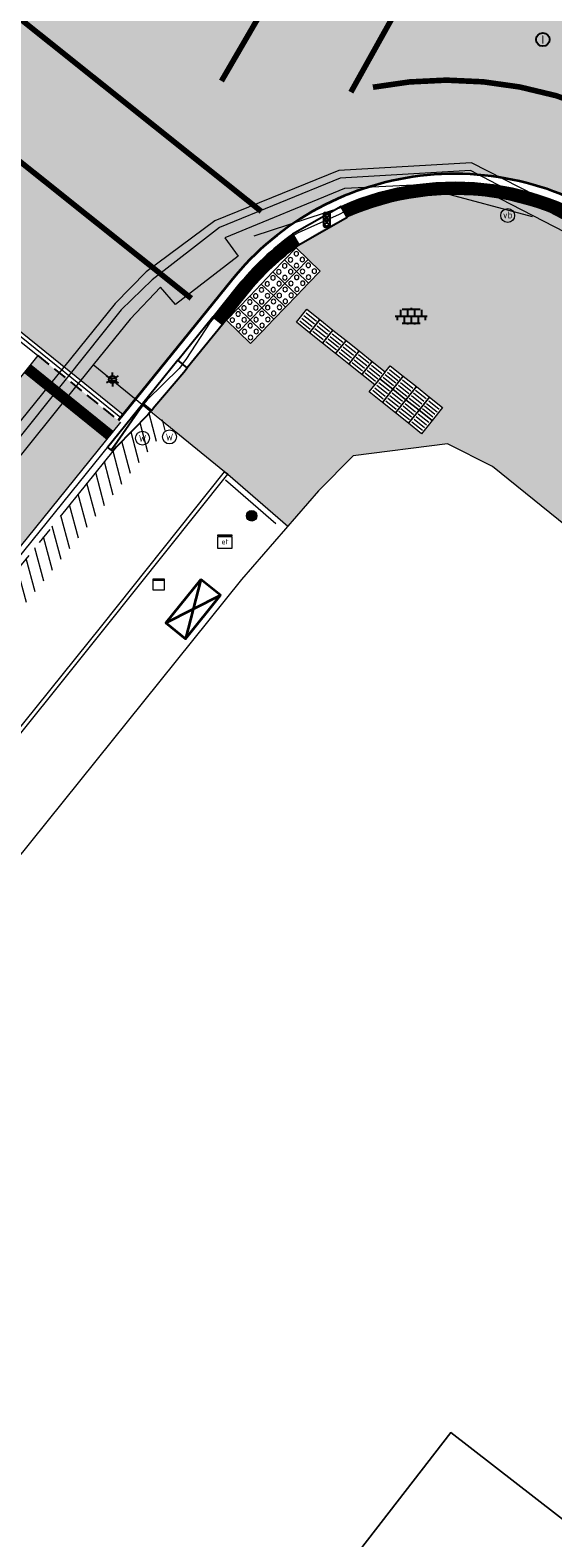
# Model space of a CAD drawing. Header units: metres. Extents: x 187916 to 189411, y 333285 to 334910.
# Tile 72 of 256: x 188374 to 188383, y 334377 to 334404. Entities that reach past the tile are written whole.
import ezdxf
from ezdxf.enums import TextEntityAlignment as Align

# ---------------------------------------------------------------- set-up
doc = ezdxf.new("R2010")
doc.units = ezdxf.units.M
for name, pattern in [('DASHED2', [0.375, 0.25, -0.125]), ('VH-OPSLUITBAND_100X200', [16, 8, -2, 4, -2]), ('VH-RWSBAND-SO', [24, 10, -2, 2, -2, 2, -2, 2, -2]), ('VH-TROTTOIRBAND_180-200', [20, 10, -2, 2, -2, 2, -2]), ('VW-1-1_STREEP', [2, 1, -1]), ('VW-5050_STREEP', [1, 0.5, -0.5])]:
    doc.linetypes.add(name, pattern=pattern)
for name, color, linetype, lineweight in [('B-ME-IE-MEUBILAIR_WEGMEUBILAIR-S', 253, 'Continuous', 18), ('B-ME-IE-MEUBILAIR_WEGMEUBILAIR_LICHTMAST-S', 253, 'Continuous', 25), ('B-ME-IE-MEUBILAIR_WEGMEUBILAIR_PAAL-S', 253, 'Continuous', 18), ('B-ME-IE-MEUBILAIR_WEGMEUBILAIR_VERKEERSLICHT-S', 253, 'Continuous', 25), ('B-ME-IE-TERREINAFSCHEIDING_KUNSTMATIG_RASTERHEKWERK-G', 253, 'IE-TERREINAFSCHEIDING-KUNSTMATIG-OPEN', 18), ('B-ME-KL-ET_KAST-G', 253, 'Continuous', 18), ('B-ME-OG-BEBOUWING_HOOFDGEBOUW-G', 253, 'Continuous', 18), ('B-ME-RI-PUT_INSPECTIE-S', 253, 'Continuous', 25), ('B-ME-VH-KANTOPSLUITING_ACHTERKANTBAND-G', 253, 'Continuous', 18), ('B-ME-VH-VERHARDING_ASFALT-G', 253, 'Continuous', 18), ('B-ME-VH-VERHARDING_BETONSTRAATSTEEN-G', 253, 'Continuous', 18), ('B-ME-VH-VERHARDING_TEGEL-G', 253, 'Continuous', 18), ('B-ME-VH-VERHARDING_TEGEL-S', 253, 'Continuous', 25), ('B-WE-OG-BEBOUWING-GV', 253, 'Continuous', 15), ('B-WE-OG-TERREIN_ERF-GV', 253, 'Continuous', 15), ('N-WE-KL-VRI-G', 7, 'Continuous', 35), ('N-WE-VH-GOOT_TEGEL-G', 170, 'Continuous', 35), ('N-WE-VH-HERSTRATEN-A-200', 252, 'Continuous', 18), ('N-WE-VH-KANTOPSLUITING_ELEMENT_VERLOOPBAND-G', 42, 'Continuous', 25), ('N-WE-VH-KANTOPSLUITING_OPSLUITBAND_80X200-G', 30, 'VH-OPSLUITBAND_100X200', 15), ('N-WE-VH-KANTOPSLUITING_RIJWIELPADBAND_4-12 200-G', 94, 'VH-TROTTOIRBAND_180-200', 15), ('N-WE-VH-KANTOPSLUITING_TROTTOIRBAND_RWS_110 220-G', 251, 'VH-RWSBAND-SO', 25), ('N-WE-VH-KANTOPSLUITING_TROTTOIRBAND_RWS_110 220_ACHTERKANT-G', 7, 'VH-RWSBAND-SO', 25), ('N-WE-VH-KANTOPSLUITING_VERLOOPBAND-S', 251, 'Continuous', 25), ('N-WE-VH-KANTOPSLUITING_VERLOOPBAND_TBV TEKENING-G', 10, 'Continuous', 25), ('N-WE-VH-KANTOPSLUITING_VOORKANTBAND-G', 7, 'Continuous', 15), ('N-WE-VH-KANTVERHARDING_STREKLAAG_BSS-G', 60, 'Continuous', 18), ('N-WE-VH-KANTVERHARDING_STREKLAAG_SBS-G', 130, 'Continuous', 18), ('N-WE-VH-VERHARDING_ASFALT_RIJWEG-A', 251, 'Continuous', 18), ('N-WE-VH-VERHARDING_BETONSTRAATSTEEN-ROOD-A', 11, 'Continuous', 18), ('N-WE-VH-VERKEERSTEGEL-S', 7, 'Continuous', 0), ('N-WE-VW-MARKERING_DWARS_STOPSTREEP_020-G', 251, 'Continuous', 0), ('N-WE-VW-MARKERING_LANGS_STREEP_050050-G', 251, 'VW-5050_STREEP', 0), ('N-WE-VW-MARKERING_LANGS_STREEP_11-G', 251, 'VW-1-1_STREEP', 0)]:
    doc.layers.add(name, color=color, linetype=linetype, lineweight=lineweight)
doc.layers.add('N-WE-VH-MATERIAALSCHEIDING-G', color=7, linetype='DASHED2')
doc.layers.add('N-WE-VH-VERHARDING_ASFALT_ROOD-A', color=7, linetype='Continuous', lineweight=18, true_color=0xff1414)
doc.layers.add('N-WE-VH-VERHARDING_STRAATBAKSTEEN_DF-A', color=7, linetype='Continuous', lineweight=18, true_color=0x713a38)
doc.styles.add('NLCS-ISO', font='NLCS-ISO.ttf')
doc.linetypes.add('IE-TERREINAFSCHEIDING-KUNSTMATIG-OPEN', pattern='A,7,-1.5,[67,NLCS.SHX,S=0.75,R=0,X=0,Y=0],-1.5', length=10)

# ---------------------------------------------------------------- blocks, each defined once
blk = doc.blocks.new('B-SIE-WEG_LICHTMAST-SO')
at = {"ltscale": 0.1}
for p, q in [((-1.096064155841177, 0.6328125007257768), (-2.192125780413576, 1.265625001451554)), ((8.349587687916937e-10, 1.265625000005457), (1.669846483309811e-09, 2.53125000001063)), ((1.096064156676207, 0.6328124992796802), (2.192125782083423, 1.26562499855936)), ((-1.096064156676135, -0.6328124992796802), (-2.192125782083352, -1.26562499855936)), ((-8.349587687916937e-10, -1.265625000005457), (-1.669775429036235e-09, -2.53125000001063)), ((1.096064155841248, -0.6328125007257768), (2.192125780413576, -1.265625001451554))]:
    blk.add_line(p, q, dxfattribs=at)
at = {"flags": 128}
for points in [[(-1.162672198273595, 0.4999999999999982), (1.162672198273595, 0.4999999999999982)], [(-1.162672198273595, -0.4999999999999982), (1.162672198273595, -0.4999999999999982)]]:
    blk.add_lwpolyline(points, dxfattribs=at)
at = {"ltscale": 0.1}
blk.add_circle((0, 0), 1.265625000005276, dxfattribs=at)
at = {"style": 'NLCS-ISO'}
blk.add_attdef('TYPE', text='', height=1.8, dxfattribs=at).set_placement((1.669846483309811e-09, 2.53125000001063), align=Align.BOTTOM_CENTER)
blk = doc.blocks.new('SIE-WEG_STRAATPOT_WATER-SO')
blk.add_circle((0, 2.91038304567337e-14), 0.4)
at = {"style": 'NLCS-ISO'}
blk.add_text('W', height=0.4, dxfattribs=at).set_placement((-0.2128690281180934, -0.2108641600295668))
blk = doc.blocks.new('SIE-WEG_PAAL_ALGEMEEN_TYPE_01-SO')
h = blk.add_hatch(color=256)
edge = h.paths.add_edge_path()
edge.add_arc((2.273736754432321e-16, 0), 0.1875, 0, 360)
at = {"ltscale": 0.5}
blk.add_circle((2.273736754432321e-16, 0), 0.1875, dxfattribs=at)
blk = doc.blocks.new('SKL-ET_KAST_ELEKTRA-SO')
at = {"color": 0, "linetype": 'ByBlock', "lineweight": 18}
for points in [[(-2, 2), (2, 2), (2, 1.680000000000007), (-2, 1.680000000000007)], [(-2, 1.52000000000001), (2, 1.52000000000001), (2, -2), (-2, -2)]]:
    blk.add_lwpolyline(points, close=True, dxfattribs=at)
at = {"color": 0, "linetype": 'ByBlock', "lineweight": 18, "style": 'NLCS-ISO'}
blk.add_text('et', height=1.5, dxfattribs=at).set_placement((0, 0), align=Align.MIDDLE_CENTER)
blk = doc.blocks.new('SIE-WEG_VERKEERSLICHT-SO')
at = {"color": 0, "flags": 128}
blk.add_lwpolyline([(-0.2156669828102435, -0.618928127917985), (0.2156669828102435, -0.618928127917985, 0.414213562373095), (0.2906841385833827, -0.5439109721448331), (0.2906841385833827, 0.5439109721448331, 0.414213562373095), (0.2156669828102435, 0.618928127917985), (-0.2156669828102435, 0.618928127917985, 0.414213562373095), (-0.2906841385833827, 0.5439109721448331), (-0.2906841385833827, -0.5439109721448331, 0.414213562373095)], format="xyb", close=True, dxfattribs=at)
at = {"color": 0}
for centre in [(0, 0.3987101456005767), (0, 0), (0, -0.4055255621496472)]:
    blk.add_circle(centre, 0.1658993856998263, dxfattribs=at)
for centre in [(0.002967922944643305, 0.3289781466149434), (0.002967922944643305, -0.06973199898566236), (0.002967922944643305, -0.4752575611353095)]:
    blk.add_arc(centre, 0.1913433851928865, 33.95042640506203, 150.9238605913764, dxfattribs=at)
blk = doc.blocks.new('SIE-WEG_PAAL_VERKEERSBORD-SO')
at = {"color": 0, "linetype": 'ByBlock', "lineweight": 18}
blk.add_circle((0, 0), 1.5, dxfattribs=at)
at = {"color": 0, "linetype": 'ByBlock', "lineweight": 18, "style": 'NLCS-ISO'}
blk.add_text('vb', height=1.5, dxfattribs=at).set_placement((0, 0.1317113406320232), align=Align.MIDDLE_CENTER)
blk = doc.blocks.new('SVH-TEGEL_300X300_DUN_LINT_KL-SO')
for p, q in [((-2.25, 1.355676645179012), (-2.25, -6.969183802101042e-16)), ((-1.900843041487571, 1.499999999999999), (1.90084304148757, 1.499999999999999)), ((-1.5, 1.624087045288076), (-1.5, 1.499999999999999)), ((-0.7499999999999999, 1.5), (-0.7500000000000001, 1.377682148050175e-16)), ((3.325515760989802e-16, 1.810386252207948), (2.755364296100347e-16, 1.499999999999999)), ((0, 0), (-2.755364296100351e-16, -1.500000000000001)), ((0.7500000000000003, 1.499999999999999), (0.7500000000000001, -1.247991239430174e-15)), ((1.5, 1.624087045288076), (1.5, 1.499999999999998)), ((2.25, 1.355676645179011), (2.25, -4.133046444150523e-16)), ((-3.39489953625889, -4.866106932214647e-16), (3.39489953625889, -1.733835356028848e-15)), ((-3, -3.055132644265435e-15), (-3.000000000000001, -0.8474312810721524)), ((-1.900843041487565, -1.500000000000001), (1.900843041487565, -1.500000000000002)), ((-1.5, -8.346865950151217e-16), (-1.5, -1.500000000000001)), ((-0.7500000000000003, -1.499999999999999), (-0.7500000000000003, -1.765655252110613)), ((0.7499999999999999, -1.500000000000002), (0.7499999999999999, -1.765655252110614)), ((1.5, -2.495982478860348e-15), (1.5, -1.500000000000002)), ((2.999999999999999, -2.495982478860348e-15), (2.999999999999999, -0.8474312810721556))]:
    blk.add_line(p, q)
blk = doc.blocks.new('SRI-PUT_INSPECTIE-SO')
blk.add_circle((0, -7.105427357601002e-14), 1.999999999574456)
at = {"style": 'NLCS-ISO'}
blk.add_text('I', height=2.5, dxfattribs=at).set_placement((-0.002795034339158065, -0.007140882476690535), align=Align.MIDDLE_CENTER)
blk = doc.blocks.new('SIE-MEUBILAIR_KAST-SO')
for points in [[(-1, 1), (1, 1), (1, 0.8400000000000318), (-1, 0.8400000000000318)], [(-1, 0.7599999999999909), (1, 0.7599999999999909), (1, -1), (-1, -1)]]:
    blk.add_lwpolyline(points, close=True)
blk = doc.blocks.new('DTM')
at = {"layer": 'B-ME-IE-TERREINAFSCHEIDING_KUNSTMATIG_RASTERHEKWERK-G', "ltscale": 0.2, "flags": 128}
for points in [[(188381.3179999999, 334400.6519999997), (188379.5499999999, 334400.3749999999)], [(188382.9720000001, 334400.2050000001), (188381.3179999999, 334400.6519999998)], [(188379.5499999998, 334400.375), (188377.9789999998, 334399.8629999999)]]:
    blk.add_lwpolyline(points, dxfattribs=at)
at = {"layer": 'B-ME-OG-BEBOUWING_HOOFDGEBOUW-G', "ltscale": 0.2, "flags": 128}
blk.add_lwpolyline([(188420.3599999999, 334357.3689999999), (188422.4989999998, 334360.1379999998), (188422.8480000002, 334362.6379999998), (188422.216, 334363.409), (188420.7000000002, 334364.6890000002), (188412.3403119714, 334371.4892070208), (188412.4210000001, 334371.5959999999), (188412.6583386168, 334371.8967057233), (188400.2170000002, 334381.9279999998), (188392.6067571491, 334388.0657609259), (188392.375, 334387.7779999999), (188392.2691898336, 334387.6488921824), (188383.8700000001, 334394.426), (188382.2560000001, 334395.736), (188381.4470000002, 334396.1400000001), (188379.7579999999, 334395.9270000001), (188379.1329999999, 334395.2970000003), (188377.7570000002, 334393.7110000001), (188373.3820000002, 334388.2790000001), (188363.8190000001, 334376.4359999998)], dxfattribs=at)
at = {"layer": 'B-ME-VH-KANTOPSLUITING_ACHTERKANTBAND-G', "ltscale": 0.2, "flags": 128}
for points in [[(188383.9449999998, 334399.7289999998), (188381.8259999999, 334400.824), (188379.6039999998, 334400.7140000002), (188377.4560000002, 334399.8339999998), (188377.6949999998, 334399.5019999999), (188376.5699999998, 334398.639), (188376.301, 334398.9449999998), (188375.7590000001, 334398.375), (188375.099553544, 334397.5556592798), (188369.531, 334390.6269999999), (188367.406, 334387.926), (188363.7740000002, 334383.3530000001), (188361.0959999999, 334380.074), (188356.9950000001, 334374.912), (188350.696, 334367.0499999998), (188343.6239999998, 334358.1940000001), (188337.9739999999, 334351.1630000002), (188332.284, 334344.0520000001), (188328.7379999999, 334339.477), (188329.0640000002, 334339.199), (188326.7119999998, 334336.0690000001), (188326.3310000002, 334336.3259999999), (188325.4589999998, 334335.1490000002), (188321.5950000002, 334329.8909999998)], [(188362.9890000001, 334377.52), (188368.5750000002, 334384.4350000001), (188375.3109999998, 334392.8470000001), (188377.5079999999, 334395.5949999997), (188377.4500000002, 334395.639)]]:
    blk.add_lwpolyline(points, dxfattribs=at)
at = {"layer": 'B-ME-VH-VERHARDING_ASFALT-G', "ltscale": 0.2, "flags": 128}
blk.add_lwpolyline([(188384.1940000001, 334399.9950000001), (188381.8799999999, 334401.1749999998), (188379.4989999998, 334401.0389999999), (188377.2799999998, 334400.1329999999), (188376.0460000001, 334399.2209999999), (188375.4909999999, 334398.6550000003), (188369.227, 334390.906), (188367.022, 334388.116), (188363.4419999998, 334383.673), (188360.7910000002, 334380.344), (188356.5890000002, 334375.1260000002), (188350.3390000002, 334367.2889999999), (188343.2439999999, 334358.4010000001), (188337.6090000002, 334351.4079999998), (188331.9470000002, 334344.2960000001), (188328.3709999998, 334339.7149999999), (188325.9870000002, 334336.5690000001), (188325.1370000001, 334335.409)], dxfattribs=at)
at = {"layer": 'B-ME-VH-VERHARDING_BETONSTRAATSTEEN-G', "ltscale": 0.2, "flags": 128}
for points in [[(188384.102, 334399.8640000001), (188381.8599999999, 334401.0350000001), (188379.5260000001, 334400.9019999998), (188377.3590000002, 334400.014), (188376.1519999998, 334399.0810000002), (188375.5970000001, 334398.5410000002), (188369.3730000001, 334390.7429999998), (188367.216, 334388.011), (188363.6009999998, 334383.5439999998), (188360.9380000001, 334380.2060000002), (188356.7829999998, 334375.0099999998), (188350.5129999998, 334367.156), (188343.4410000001, 334358.3089999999), (188337.8369999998, 334351.3140000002), (188332.1230000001, 334344.162), (188328.5430000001, 334339.591), (188326.1940000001, 334336.452), (188325.2939999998, 334335.2769999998), (188321.4369999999, 334330.037), (188317.4399999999, 334324.5899999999), (188312.2760000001, 334317.1850000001), (188307.6669999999, 334310.6120000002), (188303.6030000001, 334304.753)], [(188362.932, 334377.5699999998), (188368.5019999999, 334384.4950000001), (188375.2540000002, 334392.8790000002), (188377.4500000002, 334395.639), (188375.099553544, 334397.5556592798)]]:
    blk.add_lwpolyline(points, dxfattribs=at)
at = {"layer": 'B-ME-VH-VERHARDING_TEGEL-G', "ltscale": 0.2, "flags": 128}
blk.add_lwpolyline([(188377.5079999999, 334395.5949999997), (188378.583063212, 334394.6631339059)], dxfattribs=at)
at = {"layer": 'B-WE-OG-BEBOUWING-GV', "ltscale": 0.2, "flags": 128}
blk.add_lwpolyline([(188351.0426106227, 334350.8243743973), (188351.106, 334350.773), (188356.017, 334346.79), (188356.576, 334347.482), (188379.221, 334375.479), (188379.87, 334376.316), (188381.506, 334378.427), (188383.802, 334376.653)], dxfattribs=at)
at = {"layer": 'B-WE-OG-TERREIN_ERF-GV', "ltscale": 0.2, "flags": 128}
blk.add_lwpolyline([(188383.802, 334376.653), (188381.506, 334378.427), (188379.87, 334376.316), (188379.221, 334375.479), (188356.576, 334347.482), (188356.017, 334346.79), (188359.806, 334343.724), (188360.464, 334344.633), (188360.625, 334344.518), (188362.966, 334342.843), (188365.494, 334341.035), (188368.022, 334339.227), (188370.549, 334337.42), (188373.077, 334335.612), (188375.604, 334333.804), (188378.204, 334331.921), (188381.314, 334329.616), (188381.188, 334329.446), (188380.514, 334329.934), (188377.71, 334326.056), (188377.12, 334325.24), (188379.995, 334322.976), (188386.906, 334317.961)], dxfattribs=at)
at = {"layer": 'B-ME-IE-MEUBILAIR_WEGMEUBILAIR-S'}
for name, p, xscale, yscale, zscale in [('SIE-WEG_PAAL_VERKEERSBORD-SO', (188382.526, 334400.231), 0.083, 0.083, 0.083), ('SIE-WEG_STRAATPOT_WATER-SO', (188375.982, 334396.243), 0.3125, 0.3125, 0.3125), ('SIE-WEG_STRAATPOT_WATER-SO', (188376.465, 334396.265), 0.3125, 0.3125, 0.3125), ('SIE-MEUBILAIR_KAST-SO', (188376.2719999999, 334393.6200000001), 0.1, 0.1, 0.1)]:
    blk.add_blockref(name, p, dxfattribs=dict(at, xscale=xscale, yscale=yscale, zscale=zscale))
at = {"layer": 'B-ME-IE-MEUBILAIR_WEGMEUBILAIR_LICHTMAST-S', "xscale": 0.05, "yscale": 0.05, "zscale": 0.05}
blk.add_blockref('B-SIE-WEG_LICHTMAST-SO', (188375.443, 334397.294), dxfattribs=at)
at = {"layer": 'B-ME-IE-MEUBILAIR_WEGMEUBILAIR_PAAL-S', "xscale": 0.5, "yscale": 0.5, "zscale": 0.5}
blk.add_blockref('SIE-WEG_PAAL_ALGEMEEN_TYPE_01-SO', (188377.938, 334394.852), dxfattribs=at)
at = {"layer": 'B-ME-IE-MEUBILAIR_WEGMEUBILAIR_VERKEERSLICHT-S', "xscale": 0.2019620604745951, "yscale": 0.2019620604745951, "zscale": 0.2019620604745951}
blk.add_blockref('SIE-WEG_VERKEERSLICHT-SO', (188379.283, 334400.152), dxfattribs=at)
at = {"layer": 'B-ME-KL-ET_KAST-G', "xscale": 0.0625, "yscale": 0.0625, "zscale": 0.0625}
blk.add_blockref('SKL-ET_KAST_ELEKTRA-SO', (188377.459, 334394.388), dxfattribs=at)
at = {"layer": 'B-ME-RI-PUT_INSPECTIE-S', "xscale": 0.06, "yscale": 0.06, "zscale": 0.06250000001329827}
blk.add_blockref('SRI-PUT_INSPECTIE-SO', (188383.156, 334403.384), dxfattribs=at)
at = {"layer": 'B-ME-VH-VERHARDING_TEGEL-S', "xscale": 0.084, "yscale": 0.084, "zscale": 0.084}
blk.add_blockref('SVH-TEGEL_300X300_DUN_LINT_KL-SO', (188380.795, 334398.426), dxfattribs=at)
blk = doc.blocks.new('SVH-VERKEERSTEGEL_300X300_NOPPENTEGEL')
blk.add_lwpolyline([(-0.15, 5.551115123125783e-17), (0.15, 5.551115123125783e-17), (0.15, -0.3), (-0.15, -0.3)], close=True)
at = {"lineweight": 0}
for centre in [(-0.07499999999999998, -0.07499999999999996), (-0.07499999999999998, -0.225), (0.07499999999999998, -0.07499999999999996), (0.07499999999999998, -0.225)]:
    blk.add_circle(centre, 0.04, dxfattribs=at)
blk = doc.blocks.new('SVH-VERKEERSTEGEL_300X300_GELEIDETEGEL')
blk.add_lwpolyline([(-0.15, 5.551115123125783e-17), (0.15, 5.551115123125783e-17), (0.15, -0.3), (-0.15, -0.3)], close=True)
at = {"lineweight": 0, "flags": 128}
for points in [[(0.12, -0.05999999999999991), (-0.1200000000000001, -0.05999999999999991)], [(0.12, -0.1199999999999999), (-0.1200000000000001, -0.1199999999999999)], [(0.12, -0.1799999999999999), (-0.1200000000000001, -0.1799999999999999)], [(0.12, -0.2399999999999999), (-0.12, -0.2399999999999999)]]:
    blk.add_lwpolyline(points, dxfattribs=at)
blk = doc.blocks.new('SVH-TROTTOIRBAND RWS INRITVERLOOPBAND_110 220X250_RECHTS_L1000_VB-MM')
at = {"linetype": 'Continuous', "lineweight": 0}
blk.add_lwpolyline([(0, 0), (-1000, 1.13686837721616e-13), (-1000, 220.0000000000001), (0, 220)], close=True, dxfattribs=at)
blk.add_lwpolyline([(0, 110), (-100, 110), (-900, 30.00000000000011), (-1000, 30.00000000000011)], dxfattribs=at)
blk = doc.blocks.new('SVH-TROTTOIRBAND RWS INRITVERLOOPBAND_110 220X250_LINKS_L1000_VB-MM')
at = {"linetype": 'Continuous', "lineweight": 0}
blk.add_lwpolyline([(0, 0), (1000, 1.13686837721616e-13), (1000, 220.0000000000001), (0, 220)], close=True, dxfattribs=at)
blk.add_lwpolyline([(0, 110), (100, 110), (900, 30.00000000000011), (1000, 30.00000000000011)], dxfattribs=at)
blk = doc.blocks.new('SVH-VERLOOPBAND_TROTTOIRBAND RWS 110 220X250 VB_TROTTOIRBAND 180 200X250 HD_L1000-MM')
at = {"linetype": 'Continuous', "lineweight": 0}
blk.add_lwpolyline([(1000, 200.0000000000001), (900, 200.0000000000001), (100, 220), (0, 220), (0, 0), (1000, 1.13686837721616e-13)], close=True, dxfattribs=at)
blk.add_lwpolyline([(0, 110), (100, 110), (900, 20.00000000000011), (1000, 20.00000000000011)], dxfattribs=at)
blk = doc.blocks.new('SVH-VERLOOPBAND_RIJWIELPADBAND 40 120X170 HD_TROTTOIRBAND 180 200X250 HD_L1000-MM')
blk.add_lwpolyline([(0, 0), (1000, 0), (1000, 200), (900, 200), (100, 120), (0, 120)], close=True)
at = {"flags": 128}
blk.add_lwpolyline([(0, 80), (100, 80), (900, 20.00000000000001), (1000, 20)], dxfattribs=at)
blk = doc.blocks.new('ontwerp Wilhelmina- & Engelenkampstraat')
at = {"layer": 'N-WE-VH-HERSTRATEN-A-200'}
h = blk.add_hatch(dxfattribs=at)
h.set_pattern_fill('AVH-HERSTRATEN-SO', color=256, scale=0.2, angle=45, pattern_type=2)
h.set_pattern_definition([(105, (188105.6829144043, 334536.5646515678), (-0.1931851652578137, -0.05176380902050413), [])])
h.paths.add_polyline_path([(188376.4624782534, 334396.4665963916), (188376.1405203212, 334396.7364144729), (188376.0776972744, 334396.6586117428), (188375.5128707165, 334396.08644834), (188375.4500476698, 334396.00864561), (188340.088147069, 334352.2149655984), (188335.3212687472, 334346.1416194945, -0.01858894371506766), (188332.8177312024, 334343.185130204), (188325.49602799, 334335.1633614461, 0.02632563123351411), (188324.1689952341, 334333.5461728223), (188322.0756924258, 334330.702276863), (188321.6145507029, 334329.9239255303), (188321.9396267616, 334329.673960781), (188324.5716718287, 334333.2497751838, -0.02632563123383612), (188325.8653285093, 334334.8262900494), (188333.1870317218, 334342.8480588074, 0.01858894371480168), (188335.714586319, 334345.8329104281), (188340.4793313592, 334351.9035385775)])
at = {"layer": 'N-WE-VH-VERHARDING_ASFALT_RIJWEG-A', "transparency": 33554610}
h = blk.add_hatch(color=256, dxfattribs=at)
h.dxf.hatch_style = 1
edge = h.paths.add_edge_path()
edge.add_line((188319.4479835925, 334344.5318484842), (188319.7086229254, 334344.9053347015))
edge.add_line((188319.7086229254, 334344.9053347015), (188320.0498519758, 334345.2576067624))
edge.add_line((188320.0498519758, 334345.2576067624), (188320.5263569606, 334345.4103619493))
edge.add_line((188320.5263569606, 334345.4103619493), (188320.9363872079, 334345.3849516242))
edge.add_line((188320.9363872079, 334345.3849516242), (188321.2871586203, 334345.2079061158))
edge.add_line((188321.2871586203, 334345.2079061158), (188321.7454995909, 334344.8967000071))
edge.add_line((188321.7454995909, 334344.8967000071), (188322.0454265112, 334344.5168655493))
edge.add_line((188322.0454265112, 334344.5168655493), (188322.1907981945, 334344.1540086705))
edge.add_line((188322.1907981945, 334344.1540086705), (188322.1770635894, 334343.6881766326))
edge.add_line((188322.1770635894, 334343.6881766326), (188321.9891452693, 334343.2968643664))
edge.add_line((188321.9891452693, 334343.2968643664), (188319.0839225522, 334339.1770400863))
edge.add_line((188319.0839225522, 334339.1770400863), (188318.234471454, 334337.939576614))
edge.add_line((188318.234471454, 334337.939576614), (188320.5549175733, 334336.3109177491))
edge.add_line((188320.5549175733, 334336.3109177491), (188321.1308886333, 334337.1315376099))
edge.add_line((188321.1308886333, 334337.1315376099), (188323.4799681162, 334340.2294068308))
edge.add_arc((188335.5438016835, 334331.0815371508), 15.14000000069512, 125.26585485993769, 142.827365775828, ccw=False)
edge.add_line((188326.8024024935, 334343.4430718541), (188331.5558618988, 334346.8044575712))
edge.add_arc((188325.8629823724, 334354.854968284), 9.860000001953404, 305.2658548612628, 321.8721629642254)
edge.add_line((188333.6192048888, 334348.7672254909), (188337.7723360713, 334354.0586135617))
edge.add_line((188337.7723360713, 334354.0586135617), (188373.5425517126, 334398.357968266))
edge.add_line((188373.5425517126, 334398.357968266), (188374.1960946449, 334397.8302546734))
edge.add_line((188374.1960946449, 334397.8302546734), (188375.6763382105, 334399.6882415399))
edge.add_line((188375.6763382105, 334399.6882415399), (188376.727267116, 334401.4084255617))
edge.add_line((188376.727267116, 334401.4084255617), (188377.3965631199, 334402.6407203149))
edge.add_line((188377.3965631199, 334402.6407203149), (188387.3262257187, 334419.704822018))
edge.add_line((188387.3262257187, 334419.704822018), (188389.4891646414, 334423.2490026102))
edge.add_line((188389.4891646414, 334423.2490026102), (188397.6913888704, 334433.076246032))
edge.add_line((188397.6913888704, 334433.076246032), (188407.77163588, 334444.9245138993))
edge.add_line((188407.77163588, 334444.9245138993), (188413.9508245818, 334452.1500057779))
edge.add_line((188413.9508245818, 334452.1500057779), (188416.0427215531, 334454.5941004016))
edge.add_line((188416.0427215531, 334454.5941004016), (188409.5395596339, 334460.1097318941))
edge.add_line((188409.5395596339, 334460.1097318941), (188407.3780672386, 334457.7558615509))
edge.add_line((188407.3780672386, 334457.7558615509), (188404.7846745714, 334454.9316507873))
edge.add_line((188404.7846745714, 334454.9316507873), (188400.570248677, 334450.8358738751))
edge.add_line((188400.570248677, 334450.8358738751), (188401.13648454, 334450.3598268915))
edge.add_line((188401.13648454, 334450.3598268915), (188396.1372650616, 334444.767193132))
edge.add_line((188396.1372650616, 334444.767193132), (188390.5849938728, 334438.5887758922))
edge.add_line((188390.5849938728, 334438.5887758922), (188390.474656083, 334438.6815393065))
edge.add_line((188390.474656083, 334438.6815393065), (188371.1039376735, 334415.3327690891))
edge.add_line((188371.1039376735, 334415.3327690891), (188370.4654134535, 334414.5635050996))
edge.add_line((188370.4654134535, 334414.5635050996), (188367.7364521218, 334412.295302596))
edge.add_line((188367.7364521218, 334412.295302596), (188367.5117419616, 334412.055843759))
edge.add_arc((188367.5173689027, 334411.5993083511), 0.4565700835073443, -34.9369719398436, 90.70615256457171, ccw=False)
edge.add_line((188367.8916570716, 334411.337842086), (188367.7822059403, 334411.2013982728))
edge.add_line((188367.7822059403, 334411.2013982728), (188363.3464420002, 334405.6716925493))
edge.add_line((188363.3464420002, 334405.6716925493), (188358.4785949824, 334399.5358853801))
edge.add_line((188358.4785949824, 334399.5358853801), (188356.085010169, 334396.5304067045))
edge.add_line((188356.085010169, 334396.5304067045), (188353.1353062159, 334392.7387872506))
edge.add_line((188353.1353062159, 334392.7387872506), (188350.3423462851, 334389.1818382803))
edge.add_line((188350.3423462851, 334389.1818382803), (188345.4725685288, 334382.9101245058))
edge.add_line((188345.4725685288, 334382.9101245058), (188339.3069791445, 334374.9716531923))
edge.add_line((188339.3069791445, 334374.9716531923), (188334.5703118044, 334368.7510900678))
edge.add_line((188334.5703118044, 334368.7510900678), (188331.456196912, 334364.675939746))
edge.add_line((188331.456196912, 334364.675939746), (188327.4272475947, 334359.4090060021))
edge.add_line((188327.4272475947, 334359.4090060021), (188321.8491245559, 334352.0988447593))
edge.add_line((188321.8491245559, 334352.0988447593), (188319.29152227, 334348.7753615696))
edge.add_line((188319.29152227, 334348.7753615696), (188317.2761541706, 334346.0825588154))
edge.add_line((188317.2761541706, 334346.0825588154), (188319.4479835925, 334344.5318484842))
h = blk.add_hatch(color=256, dxfattribs=at)
h.dxf.hatch_style = 1
edge = h.paths.add_edge_path()
edge.add_line((188387.3193868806, 334399.856678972), (188387.6604168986, 334400.2623864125))
edge.add_line((188387.6604168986, 334400.2623864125), (188387.9435361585, 334400.5992001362))
edge.add_arc((188388.4640664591, 334400.161652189), 0.6799999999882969, 49.95022463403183, 139.9502246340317, ccw=False)
edge.add_line((188388.9016144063, 334400.6821824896), (188438.118493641, 334359.3114026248))
edge.add_line((188438.118493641, 334359.3114026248), (188439.8558163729, 334361.3782141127))
edge.add_line((188439.8558163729, 334361.3782141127), (188428.3549218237, 334371.0456490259))
edge.add_arc((188428.773166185, 334371.5432147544), 0.6499999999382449, 71.75163411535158, 229.9502246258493, ccw=False)
edge.add_line((188428.9767050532, 334372.1605249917), (188433.5609771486, 334370.6490037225))
edge.add_arc((188432.8877331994, 334368.6071313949), 2.15000000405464, 49.95022461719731, 71.75163413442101, ccw=False)
edge.add_line((188434.2711568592, 334370.2529257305), (188441.9148655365, 334363.8277684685))
edge.add_line((188441.9148655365, 334363.8277684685), (188443.6521882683, 334365.8945799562))
edge.add_line((188443.6521882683, 334365.8945799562), (188393.8502912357, 334407.7571147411))
edge.add_line((188393.8502912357, 334407.7571147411), (188393.8510841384, 334407.7594364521))
edge.add_arc((188403.7994422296, 334419.1854012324), 15.14999999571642, 219.5529079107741, 228.9545650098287, ccw=False)
edge.add_arc((188403.7994420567, 334419.1854011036), 15.14999978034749, 215.7845786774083, 219.5529079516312, ccw=False)
edge.add_arc((188392.0600241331, 334410.7241970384), 0.6791359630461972, 146.9831656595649, 215.8344605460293, ccw=False)
edge.add_line((188391.4905614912, 334411.0942483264), (188391.8653720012, 334411.5401428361))
edge.add_line((188391.8653720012, 334411.5401428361), (188390.3594454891, 334412.6336422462))
edge.add_line((188390.3594454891, 334412.6336422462), (188389.7120602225, 334413.1037285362))
edge.add_arc((188394.1384543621, 334418.4352640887), 6.92951920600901, 197.4668634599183, 230.2995671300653, ccw=False)
edge.add_line((188387.5284504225, 334416.3553399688), (188383.1819281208, 334408.6575865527))
edge.add_line((188383.1819281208, 334408.6575865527), (188379.7160231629, 334402.441145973))
edge.add_arc((188381.4377167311, 334395.6561794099), 7.000000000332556, 49.95022463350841, 104.23835062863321, ccw=False)
edge.add_line((188385.9418867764, 334401.0145795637), (188387.3193868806, 334399.856678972))
at = {"layer": 'N-WE-VH-VERHARDING_ASFALT_ROOD-A', "transparency": 33554610}
h = blk.add_hatch(color=256, dxfattribs=at)
h.dxf.hatch_style = 1
edge = h.paths.add_edge_path()
edge.add_line((188386.2705587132, 334398.6089372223), (188387.3193868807, 334399.8566789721))
edge.add_line((188387.3193868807, 334399.8566789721), (188385.9418867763, 334401.0145795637))
edge.add_arc((188381.4377167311, 334395.6561794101), 7.00000000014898, 49.95022463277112, 104.238350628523)
edge.add_line((188379.7160231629, 334402.441145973), (188383.1819281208, 334408.6575865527))
edge.add_line((188383.1819281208, 334408.6575865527), (188387.5284504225, 334416.3553399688))
edge.add_arc((188394.1384543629, 334418.4352640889), 6.929519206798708, 169.4432046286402, 197.4668634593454, ccw=False)
edge.add_line((188387.3262257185, 334419.7048220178), (188377.3965631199, 334402.6407203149))
edge.add_line((188377.3965631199, 334402.6407203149), (188376.727267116, 334401.4084255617))
edge.add_line((188376.727267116, 334401.4084255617), (188378.5229118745, 334399.9748396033))
edge.add_arc((188381.5759543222, 334395.8273787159), 5.150000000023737, 49.950224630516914, 126.35764903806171, ccw=False)
edge.add_line((188384.8897365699, 334399.7696302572), (188386.2705587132, 334398.6089372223))
h = blk.add_hatch(color=256, dxfattribs=at)
h.dxf.hatch_style = 1
edge = h.paths.add_edge_path()
edge.add_line((188374.1960946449, 334397.8302546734), (188375.6354451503, 334396.668028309))
edge.add_line((188375.6354451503, 334396.668028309), (188377.5691137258, 334399.0627656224))
edge.add_arc((188381.5759543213, 334395.8273787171), 5.149999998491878, 126.3576490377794, 141.0803100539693, ccw=False)
edge.add_line((188378.5229118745, 334399.9748396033), (188376.727267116, 334401.4084255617))
edge.add_line((188376.727267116, 334401.4084255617), (188375.6763382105, 334399.6882415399))
edge.add_line((188375.6763382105, 334399.6882415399), (188374.1960946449, 334397.8302546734))
at = {"layer": 'N-WE-VH-VERHARDING_BETONSTRAATSTEEN-ROOD-A', "transparency": 33554610}
h = blk.add_hatch(color=11, dxfattribs=at)
h.dxf.hatch_style = 1
edge = h.paths.add_edge_path()
edge.add_line((188375.547492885, 334396.559104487), (188374.1081423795, 334397.7213308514))
edge.add_line((188374.1081423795, 334397.7213308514), (188338.4295256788, 334353.5354161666))
edge.add_line((188338.4295256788, 334353.5354161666), (188333.6536022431, 334347.4505459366))
edge.add_arc((188294.3218450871, 334378.3214525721), 49.99999997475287, 317.6123814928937, 321.87216296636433, ccw=False)
edge.add_line((188331.2518970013, 334344.6143129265), (188325.416981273, 334338.221491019))
edge.add_arc((188341.558214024, 334323.2855138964), 21.99142576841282, 137.2209673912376, 143.4378107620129)
edge.add_line((188323.8944641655, 334336.3856951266), (188322.7143313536, 334334.7952831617))
edge.add_line((188322.7143313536, 334334.7952831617), (188319.9695692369, 334331.0962905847))
edge.add_line((188319.9695692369, 334331.0962905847), (188321.3480439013, 334330.0847680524))
edge.add_line((188321.3480439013, 334330.0847680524), (188321.9577942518, 334330.9132271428))
edge.add_line((188321.9577942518, 334330.9132271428), (188323.7723669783, 334333.3784490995))
edge.add_line((188323.7723669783, 334333.3784490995), (188323.9918175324, 334333.6765877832))
edge.add_arc((188340.1794166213, 334321.7614027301), 20.0999999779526, 137.6123814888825, 143.6443785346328, ccw=False)
edge.add_line((188325.3335357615, 334335.3116728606), (188332.6552389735, 334343.333441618))
edge.add_arc((188294.3218451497, 334378.3214525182), 51.89999989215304, 317.6123814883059, 321.8721629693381)
edge.add_line((188335.1482090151, 334346.2774514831), (188339.9160259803, 334352.3519934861))
edge.add_line((188339.9160259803, 334352.3519934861), (188375.58639425, 334396.5276929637))
edge.add_line((188375.58639425, 334396.5276929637), (188375.547492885, 334396.559104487))
at = {"layer": 'N-WE-VH-VERHARDING_STRAATBAKSTEEN_DF-A', "transparency": 33554610}
h = blk.add_hatch(color=256, dxfattribs=at)
h.dxf.hatch_style = 1
h.paths.add_polyline_path([(188378.7390743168, 334398.3187795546), (188378.9262528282, 334398.5532240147), (188380.3329302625, 334397.4301663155), (188380.4207006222, 334397.5401002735), (188381.3584837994, 334396.7913929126), (188380.9841267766, 334396.3225039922), (188380.0463435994, 334397.0712113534), (188380.1457517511, 334397.1957218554)], flags=16)
h.paths.add_polyline_path([(188386.9466302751, 334394.8141486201), (188386.4871285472, 334395.1999700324), (188387.2587713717, 334396.118973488), (188387.7182730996, 334395.7331520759)], flags=16)
edge = h.paths.add_edge_path()
edge.add_line((188376.7843113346, 334397.5018771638), (188376.1405203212, 334396.7364144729))
edge.add_line((188376.1405203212, 334396.7364144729), (188377.4500000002, 334395.639))
edge.add_line((188377.4500000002, 334395.639), (188377.5079999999, 334395.5949999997))
edge.add_line((188377.5079999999, 334395.5949999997), (188378.583063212, 334394.6631339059))
edge.add_line((188378.583063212, 334394.6631339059), (188379.1329999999, 334395.2970000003))
edge.add_line((188379.1329999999, 334395.2970000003), (188379.3028689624, 334395.4682279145))
edge.add_line((188379.3028689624, 334395.4682279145), (188379.7579999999, 334395.9270000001))
edge.add_line((188379.7579999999, 334395.9270000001), (188381.4470000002, 334396.1400000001))
edge.add_line((188381.4470000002, 334396.1400000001), (188382.2560000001, 334395.736))
edge.add_line((188382.2560000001, 334395.736), (188384.1560032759, 334394.1952307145))
edge.add_line((188384.1560032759, 334394.1952307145), (188385.1159999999, 334395.3849999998))
edge.add_line((188385.1159999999, 334395.3849999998), (188385.1919999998, 334395.5140000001))
edge.add_line((188385.1919999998, 334395.5140000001), (188390.4560000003, 334391.34))
edge.add_line((188390.4560000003, 334391.34), (188391.6669999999, 334390.3420000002))
edge.add_line((188391.6669999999, 334390.3420000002), (188392.455, 334391.2979999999))
edge.add_line((188392.455, 334391.2979999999), (188392.5950000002, 334391.2110000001))
edge.add_line((188392.5950000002, 334391.2110000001), (188394.1179999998, 334389.9500000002))
edge.add_line((188394.1179999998, 334389.9500000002), (188394.2489999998, 334389.861))
edge.add_line((188394.2489999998, 334389.861), (188395.0807723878, 334390.8505206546))
edge.add_line((188395.0807723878, 334390.8505206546), (188391.193451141, 334394.1181295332))
edge.add_line((188391.193451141, 334394.1181295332), (188391.1169025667, 334394.1824748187))
edge.add_line((188391.1169025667, 334394.1824748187), (188390.4530377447, 334394.635998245))
edge.add_line((188390.4530377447, 334394.635998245), (188390.3764891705, 334394.7003435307))
edge.add_line((188390.3764891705, 334394.7003435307), (188389.5982261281, 334395.3284095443))
edge.add_line((188389.5982261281, 334395.3284095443), (188388.8265587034, 334395.9770586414))
edge.add_line((188388.8265587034, 334395.9770586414), (188388.7561916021, 334396.0362078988))
edge.add_line((188388.7561916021, 334396.0362078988), (188388.3701198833, 334395.5769164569))
edge.add_line((188388.3701198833, 334395.5769164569), (188386.9922455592, 334396.7351316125))
edge.add_line((188386.9922455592, 334396.7351316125), (188387.3783172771, 334397.1944230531))
edge.add_line((188387.3783172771, 334397.1944230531), (188384.6516590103, 334399.4864005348))
edge.add_arc((188381.5759543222, 334395.8273787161), 4.779999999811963, 49.95022462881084, 126.6316115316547)
edge.add_line((188378.7238826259, 334399.6632732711), (188379.1674473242, 334399.2356082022))
edge.add_line((188379.1674473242, 334399.2356082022), (188377.9180911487, 334397.9398037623))
edge.add_line((188377.9180911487, 334397.9398037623), (188377.4794297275, 334398.3627413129))
edge.add_line((188377.4794297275, 334398.3627413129), (188376.7843113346, 334397.5018771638))
at = {"layer": 'N-WE-KL-VRI-G', "flags": 128}
blk.add_lwpolyline([(188377.0267079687, 334393.7111904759), (188376.3999438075, 334392.9319814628), (188376.7505878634, 334392.6499375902), (188377.3773520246, 334393.4291466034)], close=True, dxfattribs=at)
for points in [[(188377.0267079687, 334393.7111904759), (188376.7505878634, 334392.6499375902)], [(188376.3999438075, 334392.9319814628), (188377.3773520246, 334393.4291466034)]]:
    blk.add_lwpolyline(points, dxfattribs=at)
at = {"layer": 'N-WE-VH-GOOT_TEGEL-G'}
blk.add_lwpolyline([(188386.3853815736, 334398.5124192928), (188384.8897365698, 334399.7696302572, 0.4200023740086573), (188377.5691137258, 334399.0627656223), (188375.547492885, 334396.559104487)], format="xyb", dxfattribs=at)
at = {"layer": 'N-WE-VH-KANTOPSLUITING_ELEMENT_VERLOOPBAND-G', "const_width": 0.22, "flags": 128}
blk.add_lwpolyline([(188378.7353821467, 334399.8077367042, 0.0680278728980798), (188377.7714008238, 334398.8994257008), (188377.3269587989, 334398.3490098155)], format="xyb", dxfattribs=at)
at = {"layer": 'N-WE-VH-KANTOPSLUITING_OPSLUITBAND_80X200-G', "ltscale": 0.15, "flags": 128}
blk.add_lwpolyline([(188377.4662684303, 334395.4988346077), (188378.5175643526, 334394.5875700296)], dxfattribs=at)
at = {"layer": 'N-WE-VH-KANTOPSLUITING_RIJWIELPADBAND_4-12 200-G', "ltscale": 0.15, "flags": 128}
blk.add_lwpolyline([(188375.4500476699, 334396.0086456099), (188340.088147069, 334352.2149655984), (188335.3212687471, 334346.1416194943, -0.0185889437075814), (188332.8177312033, 334343.1851302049), (188325.4960279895, 334335.1633614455, 0.02632563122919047), (188324.1689952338, 334333.546172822), (188322.1349719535, 334330.7828121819)], format="xyb", dxfattribs=at)
at = {"layer": 'N-WE-VH-KANTOPSLUITING_TROTTOIRBAND_RWS_110 220-G', "ltscale": 0.15, "const_width": 0.22, "flags": 128}
blk.add_lwpolyline([(188386.6069707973, 334397.986501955), (188384.7224388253, 334399.5706039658, 0.2871451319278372), (188379.584293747, 334400.293404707, 0.2871451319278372)], format="xyb", dxfattribs=at)
at = {"layer": 'N-WE-VH-KANTOPSLUITING_TROTTOIRBAND_RWS_110 220_ACHTERKANT-G', "linetype": 'Continuous', "ltscale": 0.2, "flags": 128}
blk.add_lwpolyline([(188378.7992804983, 334399.718198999, 0.06802787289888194), (188377.8569838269, 334398.8303203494), (188377.4125418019, 334398.2799044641)], format="xyb", dxfattribs=at)
at = {"layer": 'N-WE-VH-KANTOPSLUITING_VERLOOPBAND_TBV TEKENING-G', "flags": 128}
for points in [[(188379.5394915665, 334400.3938674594), (188378.6716063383, 334399.8971026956), (188378.7808945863, 334399.7061679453), (188379.6487798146, 334400.2029327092)], [(188376.6131453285, 334397.6400878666), (188377.2413757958, 334398.4181151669), (188377.4125418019, 334398.2799044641), (188376.7843113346, 334397.5018771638)], [(188376.1405203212, 334396.7364144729), (188376.203343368, 334396.8142172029), (188376.7214882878, 334397.4240744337), (188376.7843113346, 334397.5018771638), (188376.6131453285, 334397.6400878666), (188375.9849148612, 334396.8620605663)], [(188375.3566843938, 334396.0840332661), (188375.9849148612, 334396.8620605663), (188376.1405203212, 334396.7364144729), (188376.0776972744, 334396.6586117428), (188375.5128707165, 334396.08644834), (188375.4500476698, 334396.00864561)]]:
    blk.add_lwpolyline(points, close=True, dxfattribs=at)
at = {"layer": 'N-WE-VH-KANTOPSLUITING_VOORKANTBAND-G', "flags": 128}
for points in [[(188386.6777506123, 334398.0707053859), (188384.7932186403, 334399.6548073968, 0.2871451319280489), (188379.5394915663, 334400.3938674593)], [(188386.5361909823, 334397.902298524), (188384.6516590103, 334399.4864005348, 0.2871451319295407), (188379.6290959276, 334400.1929419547, 0.2871451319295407)], [(188378.6714837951, 334399.8972744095, 0.06802787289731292), (188377.6858178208, 334398.9685310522), (188377.2413757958, 334398.4181151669)], [(188327.6997162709, 334343.9061355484), (188331.6366938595, 334346.6901501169, 0.07258576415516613), (188333.7293338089, 334348.6807869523), (188337.8818676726, 334353.9714139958), (188373.5635232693, 334398.1610921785), (188374.1081423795, 334397.7213308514), (188373.3417012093, 334396.772137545)], [(188375.6707996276, 334396.4730469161), (188339.9942628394, 334352.2897080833), (188335.2268725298, 334346.2157096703, -0.01858894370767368), (188332.7290990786, 334343.26602734), (188325.4073958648, 334335.2442585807, 0.02632563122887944), (188324.0723528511, 334333.6173082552), (188322.0383295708, 334330.8539476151)]]:
    blk.add_lwpolyline(points, format="xyb", dxfattribs=at)
blk.add_lwpolyline([(188377.4500000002, 334395.639), (188377.5079999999, 334395.5949999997), (188378.583063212, 334394.6631339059)], dxfattribs=at)
at = {"layer": 'N-WE-VH-KANTVERHARDING_STREKLAAG_BSS-G', "flags": 128}
blk.add_lwpolyline([(188375.58639425, 334396.5276929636), (188339.9160259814, 334352.3519934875), (188335.1482090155, 334346.2774514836, -0.01858894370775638), (188332.6552389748, 334343.3334416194), (188325.333535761, 334335.31167286, 0.02632563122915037), (188323.9918175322, 334333.6765877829), (188321.9577942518, 334330.9132271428), (188321.3480098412, 334330.0847930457)], format="xyb", dxfattribs=at)
at = {"layer": 'N-WE-VH-KANTVERHARDING_STREKLAAG_SBS-G', "flags": 128}
for points in [[(188320.5549175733, 334336.3109177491), (188321.1308886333, 334337.1315376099), (188323.4799681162, 334340.2294068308, -0.07677687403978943), (188326.8024024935, 334343.4430718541), (188331.5558618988, 334346.8044575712, 0.07258576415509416), (188333.6192048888, 334348.7672254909), (188337.7723360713, 334354.0586135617), (188373.5425517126, 334398.357968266), (188375.6354451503, 334396.668028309)], [(188320.6122133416, 334336.2707033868), (188321.1874443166, 334337.090268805), (188323.5357454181, 334340.1871115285, -0.0767768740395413), (188326.8428184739, 334343.385918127), (188331.5962778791, 334346.7473038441, 0.07258576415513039), (188333.6742693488, 334348.7240062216), (188337.827101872, 334354.0150137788), (188373.5530374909, 334398.2595302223), (188375.5914690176, 334396.613566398)]]:
    blk.add_lwpolyline(points, format="xyb", dxfattribs=at)
at = {"layer": 'N-WE-VH-MATERIAALSCHEIDING-G', "flags": 128}
blk.add_lwpolyline([(188374.1081423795, 334397.7213308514), (188375.5474928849, 334396.559104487)], dxfattribs=at)
at = {"layer": 'N-WE-VH-KANTOPSLUITING_VERLOOPBAND-S', "zscale": 0.001}
for name, p, xscale, yscale, rotation in [('SVH-TROTTOIRBAND RWS INRITVERLOOPBAND_110 220X250_LINKS_L1000_VB-MM', (188379.5394915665, 334400.3938674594), 0.001, 0.001, 209.7861883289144), ('SVH-TROTTOIRBAND RWS INRITVERLOOPBAND_110 220X250_RECHTS_L1000_VB-MM', (188376.6131453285, 334397.6400878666), 0.001, 0.001, 231.0803100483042), ('SVH-VERLOOPBAND_TROTTOIRBAND RWS 110 220X250 VB_TROTTOIRBAND 180 200X250 HD_L1000-MM', (188376.6131453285, 334397.6400878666), 0.001, 0.001, 231.0803100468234), ('SVH-VERLOOPBAND_RIJWIELPADBAND 40 120X170 HD_TROTTOIRBAND 180 200X250 HD_L1000-MM', (188375.3566843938, 334396.0840332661), -0.0009999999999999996, 0.0009999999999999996, 231.0803100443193)]:
    blk.add_blockref(name, p, dxfattribs=dict(at, xscale=xscale, yscale=yscale, rotation=rotation))
at = {"layer": 'N-WE-VH-VERKEERSTEGEL-S', "xscale": -1, "rotation": 46.04551127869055}
for p in [(188378.6313994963, 334399.5440765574), (188378.423173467, 334399.3281091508), (188378.8473669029, 334399.3358505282), (188378.0067214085, 334398.8961743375), (188378.2149474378, 334399.1121417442), (188378.4309148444, 334398.9039157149), (188378.6391408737, 334399.1198831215), (188377.7984953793, 334398.6802069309), (188378.2226888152, 334398.6879483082), (188377.5902693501, 334398.4642395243), (188378.014462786, 334398.4719809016), (188377.8062367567, 334398.256013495)]:
    blk.add_blockref('SVH-VERKEERSTEGEL_300X300_NOPPENTEGEL', p, dxfattribs=at)
at = {"layer": 'N-WE-VH-VERKEERSTEGEL-S', "rotation": 141.3964240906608}
for p in [(188378.8562965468, 334398.2251902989), (188379.0907410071, 334398.0380117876), (188379.3251908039, 334397.8508399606), (188379.5596352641, 334397.6636614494), (188379.7940850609, 334397.4764896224), (188380.028529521, 334397.2893111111), (188380.3507443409, 334397.2120665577), (188380.585188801, 334397.0248880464), (188380.1635658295, 334396.9776220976), (188380.3980102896, 334396.7904435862), (188380.8196385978, 334396.8377162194), (188380.6324600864, 334396.6032717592), (188381.0540830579, 334396.6505377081), (188380.8669045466, 334396.4160932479)]:
    blk.add_blockref('SVH-VERKEERSTEGEL_300X300_GELEIDETEGEL', p, dxfattribs=at)
blk = doc.blocks.new('markering')
at = {"layer": 'N-WE-VW-MARKERING_DWARS_STOPSTREEP_020-G', "const_width": 0.2, "flags": 128}
blk.add_lwpolyline([(188373.9196732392, 334397.4879226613), (188375.3979251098, 334396.2942847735)], dxfattribs=at)
at = {"layer": 'N-WE-VW-MARKERING_LANGS_STREEP_050050-G', "const_width": 0.1, "flags": 128}
for points in [[(188378.1107218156, 334400.3039191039), (188366.7791106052, 334409.3507189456)], [(188376.8558136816, 334398.7465856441), (188365.5242024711, 334407.7933854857)]]:
    blk.add_lwpolyline(points, dxfattribs=at)
at = {"layer": 'N-WE-VW-MARKERING_LANGS_STREEP_11-G', "const_width": 0.1, "flags": 128}
for points in [[(188388.964384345, 334422.5199937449), (188377.3965631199, 334402.6407203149)], [(188379.7160231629, 334402.4411459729), (188383.1819281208, 334408.6575865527)]]:
    blk.add_lwpolyline(points, dxfattribs=at)
blk.add_lwpolyline([(188384.61253359, 334401.894812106, 0.1668678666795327), (188380.1113158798, 334402.5293635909, 0.1668678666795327)], format="xyb", dxfattribs=at)

msp = doc.modelspace()

# ---------------------------------------------------------------- block references
msp.add_blockref('DTM', (0, 0))

# ---------------------------------------------------------------- next in the draw order: block references
msp.add_blockref('ontwerp Wilhelmina- & Engelenkampstraat', (0, 0))

# ---------------------------------------------------------------- next in the draw order: block references
msp.add_blockref('markering', (0, 0))

doc.saveas('drawing.dxf')
